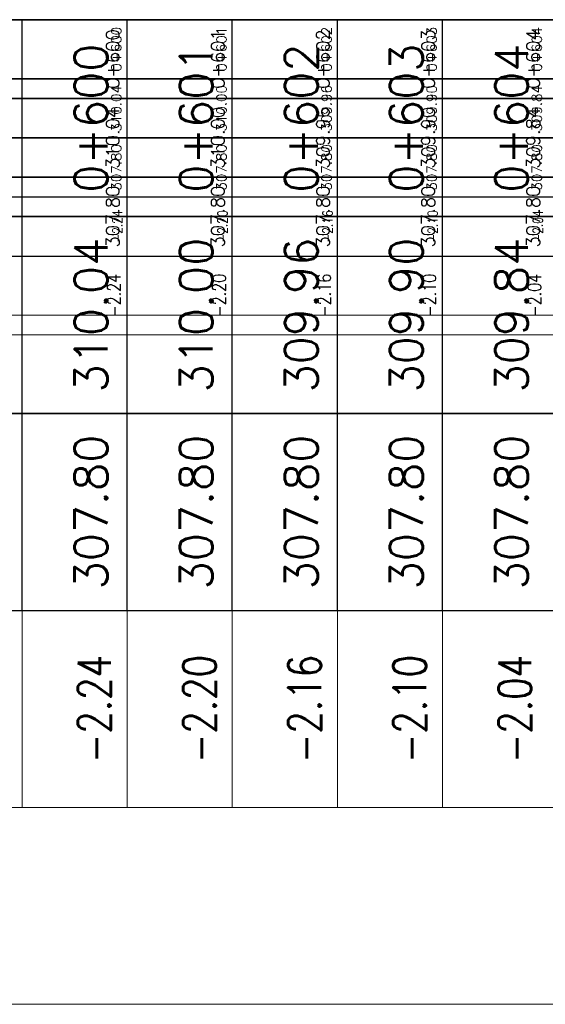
# Model space of a CAD drawing. Header units: metres. Extents: x 719936 to 720643, y 9143565 to 9144018.
# Tile 37 of 56: x 720524 to 720529, y 9143940 to 9143950. Entities that reach past the tile are written whole.
import ezdxf

# ---------------------------------------------------------------- set-up
doc = ezdxf.new("R2010")
doc.units = ezdxf.units.M
doc.layers.add('-Borde de perfiles y secciones', color=7, linetype='Continuous', lineweight=9)
for name, color, linetype in [('01_CIVI_322_PF_GRID', 8, 'Continuous'), ('AecObjExplode_PLANTA RAPIDA_Vport_1ECE', 7, 'Continuous'), ('AecObjExplode_PLANTA RAPIDA_Vport_1ED3', 7, 'Continuous'), ('AecObjExplode_PLANTA RAPIDA_Vport_1ED7', 7, 'Continuous'), ('AecObjExplode_PLANTA RAPIDA_Vport_220C', 7, 'Continuous'), ('AecObjExplode_PLANTA RAPIDA_Vport_22C7', 7, 'Continuous'), ('AecObjExplode_PLANTA RAPIDA_Vport_22CB', 7, 'Continuous'), ('AecObjExplode_PLANTA RAPIDA_Vport_22E2', 7, 'Continuous'), ('AecObjExplode_PLANTA RAPIDA_Vport_22EB', 7, 'Continuous'), ('AecObjExplode_PLANTA RAPIDA_Vport_2460', 7, 'Continuous'), ('AecObjExplode_PLANTA RAPIDA_Vport_2496', 7, 'Continuous'), ('AIR.A3_NOTAS', 7, 'Continuous'), ('C-ROAD-PROF-TEXT', 7, 'Continuous'), ('C-ROAD-PROF-VIEW', 7, 'Continuous')]:
    doc.layers.add(name, color=color, linetype=linetype)
doc.styles.add('AIR-Simplex.(0.80)', font='simplex.shx', dxfattribs={"width": 0.8})
doc.styles.get("Standard").update_dxf_attribs({"font": 'simplex.shx'})

# ---------------------------------------------------------------- blocks, each defined once
blk = doc.blocks.new('AecObjExplode_PLANTA RAPIDA_Vport_1ECE')
at = {"layer": '-Borde de perfiles y secciones', "color": 7, "linetype": 'Continuous', "lineweight": 5}
for p, q in [((720524.2438, 9143942.1826), (720524.2438, 9143944.0576)), ((720525.2438, 9143942.1826), (720525.2438, 9143944.0576)), ((720526.2438, 9143942.1826), (720526.2438, 9143944.0576)), ((720527.2438, 9143942.1826), (720527.2438, 9143944.0576)), ((720528.2438, 9143942.1826), (720528.2438, 9143944.0576))]:
    blk.add_line(p, q, dxfattribs=at)
for points in [[(720495.2438, 9143942.1826), (720545.2438, 9143942.1826), (720545.2438, 9143944.0576), (720495.2438, 9143944.0576)], [(720495.2438, 9143940.3076), (720545.2438, 9143940.3076), (720545.2438, 9143942.1826), (720495.2438, 9143942.1826)]]:
    blk.add_3dface(points, dxfattribs=at)
at = {"layer": '01_CIVI_322_PF_GRID', "color": 7, "linetype": 'Continuous', "lineweight": -3}
blk.add_line((720495.2438, 9143949.6826), (720545.2438, 9143949.6826), dxfattribs=at)
at = {"layer": 'C-ROAD-PROF-VIEW', "color": 7, "linetype": 'Continuous', "lineweight": -3}
for p, q in [((720524.2438, 9143944.0576), (720524.2438, 9143949.6826)), ((720525.2438, 9143944.0576), (720525.2438, 9143949.6826)), ((720526.2438, 9143944.0576), (720526.2438, 9143949.6826)), ((720527.2438, 9143944.0576), (720527.2438, 9143949.6826)), ((720528.2438, 9143944.0576), (720528.2438, 9143949.6826))]:
    blk.add_line(p, q, dxfattribs=at)
for points in [[(720495.2438, 9143947.8076), (720545.2438, 9143947.8076), (720545.2438, 9143949.6826), (720495.2438, 9143949.6826)], [(720495.2438, 9143945.9326), (720545.2438, 9143945.9326), (720545.2438, 9143947.8076), (720495.2438, 9143947.8076)], [(720495.2438, 9143944.0576), (720545.2438, 9143944.0576), (720545.2438, 9143945.9326), (720495.2438, 9143945.9326)]]:
    blk.add_3dface(points, dxfattribs=at)
at = {"layer": 'AIR.A3_NOTAS', "color": 7, "linetype": 'Continuous', "lineweight": -3, "char_height": 0.3125, "attachment_point": 5, "rotation": 90, "style": 'AIR-Simplex.(0.80)'}
for s, insert in [('{\\C256;-2.24}', (720524.9313, 9143943.1201)), ('{\\C256;-2.20}', (720525.9313, 9143943.1201)), ('{\\C256;-2.16}', (720526.9313, 9143943.1201)), ('{\\C256;-2.10}', (720527.9313, 9143943.1201)), ('{\\C256;-2.04}', (720528.9313, 9143943.1201))]:
    blk.add_mtext(s, dxfattribs=dict(at, insert=insert))
at = {"layer": 'C-ROAD-PROF-TEXT', "color": 7, "linetype": 'Continuous', "lineweight": -3, "char_height": 0.3125, "attachment_point": 8, "rotation": 90}
for s, insert in [('0+600', (720525.0563, 9143948.7451)), ('0+601', (720526.0563, 9143948.7451)), ('0+602', (720527.0563, 9143948.7451)), ('0+603', (720528.0563, 9143948.7451)), ('0+604', (720529.0563, 9143948.7451)), ('310.04', (720525.0563, 9143946.8701)), ('310.00', (720526.0563, 9143946.8701)), ('309.96', (720527.0563, 9143946.8701)), ('309.90', (720528.0563, 9143946.8701)), ('309.84', (720529.0563, 9143946.8701)), ('307.80', (720525.0563, 9143944.9951)), ('307.80', (720526.0563, 9143944.9951)), ('307.80', (720527.0563, 9143944.9951)), ('307.80', (720528.0563, 9143944.9951)), ('307.80', (720529.0563, 9143944.9951))]:
    blk.add_mtext(s, dxfattribs=dict(at, insert=insert))
blk = doc.blocks.new('AecObjExplode_PLANTA RAPIDA_Vport_1ED3')
at = {"layer": '-Borde de perfiles y secciones', "color": 7, "linetype": 'Continuous', "lineweight": 5}
for p, q in [((720524.2438, 9143946.6826), (720524.2438, 9143947.4326)), ((720525.2438, 9143946.6826), (720525.2438, 9143947.4326)), ((720526.2438, 9143946.6826), (720526.2438, 9143947.4326)), ((720527.2438, 9143946.6826), (720527.2438, 9143947.4326)), ((720528.2438, 9143946.6826), (720528.2438, 9143947.4326))]:
    blk.add_line(p, q, dxfattribs=at)
for points in [[(720495.2438, 9143946.6826), (720545.2438, 9143946.6826), (720545.2438, 9143947.4326), (720495.2438, 9143947.4326)], [(720495.2438, 9143945.9326), (720545.2438, 9143945.9326), (720545.2438, 9143946.6826), (720495.2438, 9143946.6826)]]:
    blk.add_3dface(points, dxfattribs=at)
at = {"layer": '01_CIVI_322_PF_GRID', "color": 7, "linetype": 'Continuous', "lineweight": -3}
blk.add_line((720495.2438, 9143949.6826), (720545.2438, 9143949.6826), dxfattribs=at)
at = {"layer": 'C-ROAD-PROF-VIEW', "color": 7, "linetype": 'Continuous', "lineweight": -3}
for p, q in [((720524.2438, 9143947.4326), (720524.2438, 9143949.6826)), ((720525.2438, 9143947.4326), (720525.2438, 9143949.6826)), ((720526.2438, 9143947.4326), (720526.2438, 9143949.6826)), ((720527.2438, 9143947.4326), (720527.2438, 9143949.6826)), ((720528.2438, 9143947.4326), (720528.2438, 9143949.6826))]:
    blk.add_line(p, q, dxfattribs=at)
for points in [[(720495.2438, 9143948.9326), (720545.2438, 9143948.9326), (720545.2438, 9143949.6826), (720495.2438, 9143949.6826)], [(720495.2438, 9143948.1826), (720545.2438, 9143948.1826), (720545.2438, 9143948.9326), (720495.2438, 9143948.9326)], [(720495.2438, 9143947.4326), (720545.2438, 9143947.4326), (720545.2438, 9143948.1826), (720495.2438, 9143948.1826)]]:
    blk.add_3dface(points, dxfattribs=at)
at = {"layer": 'AIR.A3_NOTAS', "color": 7, "linetype": 'Continuous', "lineweight": -3, "char_height": 0.125, "attachment_point": 5, "rotation": 90, "style": 'AIR-Simplex.(0.80)'}
for s, insert in [('{\\C256;-2.24}', (720525.1188, 9143947.0576)), ('{\\C256;-2.20}', (720526.1188, 9143947.0576)), ('{\\C256;-2.16}', (720527.1188, 9143947.0576)), ('{\\C256;-2.10}', (720528.1188, 9143947.0576)), ('{\\C256;-2.04}', (720529.1188, 9143947.0576))]:
    blk.add_mtext(s, dxfattribs=dict(at, insert=insert))
at = {"layer": 'C-ROAD-PROF-TEXT', "color": 7, "linetype": 'Continuous', "lineweight": -3, "char_height": 0.125, "attachment_point": 8, "rotation": 90}
for s, insert in [('0+600', (720525.1688, 9143949.3076)), ('0+601', (720526.1688, 9143949.3076)), ('0+602', (720527.1688, 9143949.3076)), ('0+603', (720528.1688, 9143949.3076)), ('0+604', (720529.1688, 9143949.3076)), ('310.04', (720525.1688, 9143948.5576)), ('309.84', (720529.1688, 9143948.5576)), ('310.00', (720526.1688, 9143948.5576)), ('309.96', (720527.1688, 9143948.5576)), ('309.90', (720528.1688, 9143948.5576)), ('307.80', (720525.1688, 9143947.8076)), ('307.80', (720526.1688, 9143947.8076)), ('307.80', (720527.1688, 9143947.8076)), ('307.80', (720528.1688, 9143947.8076)), ('307.80', (720529.1688, 9143947.8076))]:
    blk.add_mtext(s, dxfattribs=dict(at, insert=insert))
blk = doc.blocks.new('AecObjExplode_PLANTA RAPIDA_Vport_1ED7')
at = {"layer": '-Borde de perfiles y secciones', "color": 7, "linetype": 'Continuous', "lineweight": 5}
for p, q in [((720524.2438, 9143946.6826), (720524.2438, 9143947.4326)), ((720525.2438, 9143946.6826), (720525.2438, 9143947.4326)), ((720526.2438, 9143946.6826), (720526.2438, 9143947.4326)), ((720527.2438, 9143946.6826), (720527.2438, 9143947.4326)), ((720528.2438, 9143946.6826), (720528.2438, 9143947.4326))]:
    blk.add_line(p, q, dxfattribs=at)
for points in [[(720495.2438, 9143946.6826), (720545.2438, 9143946.6826), (720545.2438, 9143947.4326), (720495.2438, 9143947.4326)], [(720495.2438, 9143945.9326), (720545.2438, 9143945.9326), (720545.2438, 9143946.6826), (720495.2438, 9143946.6826)]]:
    blk.add_3dface(points, dxfattribs=at)
at = {"layer": '01_CIVI_322_PF_GRID', "color": 7, "linetype": 'Continuous', "lineweight": -3}
blk.add_line((720495.2438, 9143949.6826), (720545.2438, 9143949.6826), dxfattribs=at)
at = {"layer": 'C-ROAD-PROF-VIEW', "color": 7, "linetype": 'Continuous', "lineweight": -3}
for p, q in [((720524.2438, 9143947.4326), (720524.2438, 9143949.6826)), ((720525.2438, 9143947.4326), (720525.2438, 9143949.6826)), ((720526.2438, 9143947.4326), (720526.2438, 9143949.6826)), ((720527.2438, 9143947.4326), (720527.2438, 9143949.6826)), ((720528.2438, 9143947.4326), (720528.2438, 9143949.6826))]:
    blk.add_line(p, q, dxfattribs=at)
for points in [[(720495.2438, 9143948.9326), (720545.2438, 9143948.9326), (720545.2438, 9143949.6826), (720495.2438, 9143949.6826)], [(720495.2438, 9143948.1826), (720545.2438, 9143948.1826), (720545.2438, 9143948.9326), (720495.2438, 9143948.9326)], [(720495.2438, 9143947.4326), (720545.2438, 9143947.4326), (720545.2438, 9143948.1826), (720495.2438, 9143948.1826)]]:
    blk.add_3dface(points, dxfattribs=at)
at = {"layer": 'AIR.A3_NOTAS', "color": 7, "linetype": 'Continuous', "lineweight": -3, "char_height": 0.125, "attachment_point": 5, "rotation": 90, "style": 'AIR-Simplex.(0.80)'}
for s, insert in [('{\\C256;-2.24}', (720525.1188, 9143947.0576)), ('{\\C256;-2.20}', (720526.1188, 9143947.0576)), ('{\\C256;-2.16}', (720527.1188, 9143947.0576)), ('{\\C256;-2.10}', (720528.1188, 9143947.0576)), ('{\\C256;-2.04}', (720529.1188, 9143947.0576))]:
    blk.add_mtext(s, dxfattribs=dict(at, insert=insert))
at = {"layer": 'C-ROAD-PROF-TEXT', "color": 7, "linetype": 'Continuous', "lineweight": -3, "char_height": 0.125, "attachment_point": 8, "rotation": 90}
for s, insert in [('0+600', (720525.1688, 9143949.3076)), ('0+601', (720526.1688, 9143949.3076)), ('0+602', (720527.1688, 9143949.3076)), ('0+603', (720528.1688, 9143949.3076)), ('0+604', (720529.1688, 9143949.3076)), ('310.04', (720525.1688, 9143948.5576)), ('309.84', (720529.1688, 9143948.5576)), ('310.00', (720526.1688, 9143948.5576)), ('309.96', (720527.1688, 9143948.5576)), ('309.90', (720528.1688, 9143948.5576)), ('307.80', (720525.1688, 9143947.8076)), ('307.80', (720526.1688, 9143947.8076)), ('307.80', (720527.1688, 9143947.8076)), ('307.80', (720528.1688, 9143947.8076)), ('307.80', (720529.1688, 9143947.8076))]:
    blk.add_mtext(s, dxfattribs=dict(at, insert=insert))
blk = doc.blocks.new('AecObjExplode_PLANTA RAPIDA_Vport_220C')
at = {"layer": '-Borde de perfiles y secciones', "color": 7, "linetype": 'Continuous', "lineweight": 5}
for p, q in [((720524.2438, 9143942.1826), (720524.2438, 9143944.0576)), ((720525.2438, 9143942.1826), (720525.2438, 9143944.0576)), ((720526.2438, 9143942.1826), (720526.2438, 9143944.0576)), ((720527.2438, 9143942.1826), (720527.2438, 9143944.0576)), ((720528.2438, 9143942.1826), (720528.2438, 9143944.0576))]:
    blk.add_line(p, q, dxfattribs=at)
for points in [[(720495.2438, 9143942.1826), (720545.2438, 9143942.1826), (720545.2438, 9143944.0576), (720495.2438, 9143944.0576)], [(720495.2438, 9143940.3076), (720545.2438, 9143940.3076), (720545.2438, 9143942.1826), (720495.2438, 9143942.1826)]]:
    blk.add_3dface(points, dxfattribs=at)
at = {"layer": '01_CIVI_322_PF_GRID', "color": 7, "linetype": 'Continuous', "lineweight": -3}
blk.add_line((720495.2438, 9143949.6826), (720545.2438, 9143949.6826), dxfattribs=at)
at = {"layer": 'C-ROAD-PROF-VIEW', "color": 7, "linetype": 'Continuous', "lineweight": -3}
for p, q in [((720524.2438, 9143944.0576), (720524.2438, 9143949.6826)), ((720525.2438, 9143944.0576), (720525.2438, 9143949.6826)), ((720526.2438, 9143944.0576), (720526.2438, 9143949.6826)), ((720527.2438, 9143944.0576), (720527.2438, 9143949.6826)), ((720528.2438, 9143944.0576), (720528.2438, 9143949.6826))]:
    blk.add_line(p, q, dxfattribs=at)
for points in [[(720495.2438, 9143947.8076), (720545.2438, 9143947.8076), (720545.2438, 9143949.6826), (720495.2438, 9143949.6826)], [(720495.2438, 9143945.9326), (720545.2438, 9143945.9326), (720545.2438, 9143947.8076), (720495.2438, 9143947.8076)], [(720495.2438, 9143944.0576), (720545.2438, 9143944.0576), (720545.2438, 9143945.9326), (720495.2438, 9143945.9326)]]:
    blk.add_3dface(points, dxfattribs=at)
at = {"layer": 'AIR.A3_NOTAS', "color": 7, "linetype": 'Continuous', "lineweight": -3, "char_height": 0.3125, "attachment_point": 5, "rotation": 90, "style": 'AIR-Simplex.(0.80)'}
for s, insert in [('{\\C256;-2.24}', (720524.9313, 9143943.1201)), ('{\\C256;-2.20}', (720525.9313, 9143943.1201)), ('{\\C256;-2.16}', (720526.9313, 9143943.1201)), ('{\\C256;-2.10}', (720527.9313, 9143943.1201)), ('{\\C256;-2.04}', (720528.9313, 9143943.1201))]:
    blk.add_mtext(s, dxfattribs=dict(at, insert=insert))
at = {"layer": 'C-ROAD-PROF-TEXT', "color": 7, "linetype": 'Continuous', "lineweight": -3, "char_height": 0.3125, "attachment_point": 8, "rotation": 90}
for s, insert in [('0+600', (720525.0563, 9143948.7451)), ('0+601', (720526.0563, 9143948.7451)), ('0+602', (720527.0563, 9143948.7451)), ('0+603', (720528.0563, 9143948.7451)), ('0+604', (720529.0563, 9143948.7451)), ('310.04', (720525.0563, 9143946.8701)), ('310.00', (720526.0563, 9143946.8701)), ('309.96', (720527.0563, 9143946.8701)), ('309.90', (720528.0563, 9143946.8701)), ('309.84', (720529.0563, 9143946.8701)), ('307.80', (720525.0563, 9143944.9951)), ('307.80', (720526.0563, 9143944.9951)), ('307.80', (720527.0563, 9143944.9951)), ('307.80', (720528.0563, 9143944.9951)), ('307.80', (720529.0563, 9143944.9951))]:
    blk.add_mtext(s, dxfattribs=dict(at, insert=insert))
blk = doc.blocks.new('AecObjExplode_PLANTA RAPIDA_Vport_22C7')
at = {"layer": '-Borde de perfiles y secciones', "color": 7, "linetype": 'Continuous', "lineweight": 5}
for p, q in [((720524.2438, 9143947.4326), (720524.2438, 9143947.9951)), ((720525.2438, 9143947.4326), (720525.2438, 9143947.9951)), ((720526.2438, 9143947.4326), (720526.2438, 9143947.9951)), ((720527.2438, 9143947.4326), (720527.2438, 9143947.9951)), ((720528.2438, 9143947.4326), (720528.2438, 9143947.9951))]:
    blk.add_line(p, q, dxfattribs=at)
for points in [[(720495.2438, 9143947.4326), (720545.2438, 9143947.4326), (720545.2438, 9143947.9951), (720495.2438, 9143947.9951)], [(720495.2438, 9143946.8701), (720545.2438, 9143946.8701), (720545.2438, 9143947.4326), (720495.2438, 9143947.4326)]]:
    blk.add_3dface(points, dxfattribs=at)
at = {"layer": '01_CIVI_322_PF_GRID', "color": 7, "linetype": 'Continuous', "lineweight": -3}
blk.add_line((720495.2438, 9143949.6826), (720545.2438, 9143949.6826), dxfattribs=at)
at = {"layer": 'C-ROAD-PROF-VIEW', "color": 7, "linetype": 'Continuous', "lineweight": -3}
for p, q in [((720524.2438, 9143947.9951), (720524.2438, 9143949.6826)), ((720525.2438, 9143947.9951), (720525.2438, 9143949.6826)), ((720526.2438, 9143947.9951), (720526.2438, 9143949.6826)), ((720527.2438, 9143947.9951), (720527.2438, 9143949.6826)), ((720528.2438, 9143947.9951), (720528.2438, 9143949.6826))]:
    blk.add_line(p, q, dxfattribs=at)
for points in [[(720495.2438, 9143949.1201), (720545.2438, 9143949.1201), (720545.2438, 9143949.6826), (720495.2438, 9143949.6826)], [(720495.2438, 9143948.5576), (720545.2438, 9143948.5576), (720545.2438, 9143949.1201), (720495.2438, 9143949.1201)], [(720495.2438, 9143947.9951), (720545.2438, 9143947.9951), (720545.2438, 9143948.5576), (720495.2438, 9143948.5576)]]:
    blk.add_3dface(points, dxfattribs=at)
at = {"layer": 'AIR.A3_NOTAS', "color": 7, "linetype": 'Continuous', "lineweight": -3, "char_height": 0.09375, "attachment_point": 5, "rotation": 90, "style": 'AIR-Simplex.(0.80)'}
for s, insert in [('{\\C256;-2.24}', (720525.15, 9143947.7139)), ('{\\C256;-2.20}', (720526.15, 9143947.7139)), ('{\\C256;-2.16}', (720527.15, 9143947.7139)), ('{\\C256;-2.10}', (720528.15, 9143947.7139)), ('{\\C256;-2.04}', (720529.15, 9143947.7139))]:
    blk.add_mtext(s, dxfattribs=dict(at, insert=insert))
at = {"layer": 'C-ROAD-PROF-TEXT', "color": 7, "linetype": 'Continuous', "lineweight": -3, "char_height": 0.09375, "attachment_point": 8, "rotation": 90}
for s, insert in [('0+600', (720525.1875, 9143949.4014)), ('0+601', (720526.1875, 9143949.4014)), ('0+602', (720527.1875, 9143949.4014)), ('0+603', (720528.1875, 9143949.4014)), ('0+604', (720529.1875, 9143949.4014)), ('310.04', (720525.1875, 9143948.8389)), ('310.00', (720526.1875, 9143948.8389)), ('309.96', (720527.1875, 9143948.8389)), ('309.90', (720528.1875, 9143948.8389)), ('309.84', (720529.1875, 9143948.8389)), ('307.80', (720525.1875, 9143948.2764)), ('307.80', (720526.1875, 9143948.2764)), ('307.80', (720527.1875, 9143948.2764)), ('307.80', (720528.1875, 9143948.2764)), ('307.80', (720529.1875, 9143948.2764))]:
    blk.add_mtext(s, dxfattribs=dict(at, insert=insert))
blk = doc.blocks.new('AecObjExplode_PLANTA RAPIDA_Vport_22CB')
at = {"layer": '-Borde de perfiles y secciones', "color": 7, "linetype": 'Continuous', "lineweight": 5}
for p, q in [((720524.2438, 9143947.4326), (720524.2438, 9143947.9951)), ((720525.2438, 9143947.4326), (720525.2438, 9143947.9951)), ((720526.2438, 9143947.4326), (720526.2438, 9143947.9951)), ((720527.2438, 9143947.4326), (720527.2438, 9143947.9951)), ((720528.2438, 9143947.4326), (720528.2438, 9143947.9951))]:
    blk.add_line(p, q, dxfattribs=at)
for points in [[(720495.2438, 9143947.4326), (720545.2438, 9143947.4326), (720545.2438, 9143947.9951), (720495.2438, 9143947.9951)], [(720495.2438, 9143946.8701), (720545.2438, 9143946.8701), (720545.2438, 9143947.4326), (720495.2438, 9143947.4326)]]:
    blk.add_3dface(points, dxfattribs=at)
at = {"layer": '01_CIVI_322_PF_GRID', "color": 7, "linetype": 'Continuous', "lineweight": -3}
blk.add_line((720495.2438, 9143949.6826), (720545.2438, 9143949.6826), dxfattribs=at)
at = {"layer": 'C-ROAD-PROF-VIEW', "color": 7, "linetype": 'Continuous', "lineweight": -3}
for p, q in [((720524.2438, 9143947.9951), (720524.2438, 9143949.6826)), ((720525.2438, 9143947.9951), (720525.2438, 9143949.6826)), ((720526.2438, 9143947.9951), (720526.2438, 9143949.6826)), ((720527.2438, 9143947.9951), (720527.2438, 9143949.6826)), ((720528.2438, 9143947.9951), (720528.2438, 9143949.6826))]:
    blk.add_line(p, q, dxfattribs=at)
for points in [[(720495.2438, 9143949.1201), (720545.2438, 9143949.1201), (720545.2438, 9143949.6826), (720495.2438, 9143949.6826)], [(720495.2438, 9143948.5576), (720545.2438, 9143948.5576), (720545.2438, 9143949.1201), (720495.2438, 9143949.1201)], [(720495.2438, 9143947.9951), (720545.2438, 9143947.9951), (720545.2438, 9143948.5576), (720495.2438, 9143948.5576)]]:
    blk.add_3dface(points, dxfattribs=at)
at = {"layer": 'AIR.A3_NOTAS', "color": 7, "linetype": 'Continuous', "lineweight": -3, "char_height": 0.09375, "attachment_point": 5, "rotation": 90, "style": 'AIR-Simplex.(0.80)'}
for s, insert in [('{\\C256;-2.24}', (720525.15, 9143947.7139)), ('{\\C256;-2.20}', (720526.15, 9143947.7139)), ('{\\C256;-2.16}', (720527.15, 9143947.7139)), ('{\\C256;-2.10}', (720528.15, 9143947.7139)), ('{\\C256;-2.04}', (720529.15, 9143947.7139))]:
    blk.add_mtext(s, dxfattribs=dict(at, insert=insert))
at = {"layer": 'C-ROAD-PROF-TEXT', "color": 7, "linetype": 'Continuous', "lineweight": -3, "char_height": 0.09375, "attachment_point": 8, "rotation": 90}
for s, insert in [('0+600', (720525.1875, 9143949.4014)), ('0+601', (720526.1875, 9143949.4014)), ('0+602', (720527.1875, 9143949.4014)), ('0+603', (720528.1875, 9143949.4014)), ('0+604', (720529.1875, 9143949.4014)), ('310.04', (720525.1875, 9143948.8389)), ('310.00', (720526.1875, 9143948.8389)), ('309.96', (720527.1875, 9143948.8389)), ('309.90', (720528.1875, 9143948.8389)), ('309.84', (720529.1875, 9143948.8389)), ('307.80', (720525.1875, 9143948.2764)), ('307.80', (720526.1875, 9143948.2764)), ('307.80', (720527.1875, 9143948.2764)), ('307.80', (720528.1875, 9143948.2764)), ('307.80', (720529.1875, 9143948.2764))]:
    blk.add_mtext(s, dxfattribs=dict(at, insert=insert))
blk = doc.blocks.new('AecObjExplode_PLANTA RAPIDA_Vport_22E2')
at = {"layer": '-Borde de perfiles y secciones', "color": 7, "linetype": 'Continuous', "lineweight": 5}
for p, q in [((720524.2438, 9143947.4326), (720524.2438, 9143947.9951)), ((720525.2438, 9143947.4326), (720525.2438, 9143947.9951)), ((720526.2438, 9143947.4326), (720526.2438, 9143947.9951)), ((720527.2438, 9143947.4326), (720527.2438, 9143947.9951)), ((720528.2438, 9143947.4326), (720528.2438, 9143947.9951))]:
    blk.add_line(p, q, dxfattribs=at)
for points in [[(720495.2438, 9143947.4326), (720545.2438, 9143947.4326), (720545.2438, 9143947.9951), (720495.2438, 9143947.9951)], [(720495.2438, 9143946.8701), (720545.2438, 9143946.8701), (720545.2438, 9143947.4326), (720495.2438, 9143947.4326)]]:
    blk.add_3dface(points, dxfattribs=at)
at = {"layer": '01_CIVI_322_PF_GRID', "color": 7, "linetype": 'Continuous', "lineweight": -3}
blk.add_line((720495.2438, 9143949.6826), (720545.2438, 9143949.6826), dxfattribs=at)
at = {"layer": 'C-ROAD-PROF-VIEW', "color": 7, "linetype": 'Continuous', "lineweight": -3}
for p, q in [((720524.2438, 9143947.9951), (720524.2438, 9143949.6826)), ((720525.2438, 9143947.9951), (720525.2438, 9143949.6826)), ((720526.2438, 9143947.9951), (720526.2438, 9143949.6826)), ((720527.2438, 9143947.9951), (720527.2438, 9143949.6826)), ((720528.2438, 9143947.9951), (720528.2438, 9143949.6826))]:
    blk.add_line(p, q, dxfattribs=at)
for points in [[(720495.2438, 9143949.1201), (720545.2438, 9143949.1201), (720545.2438, 9143949.6826), (720495.2438, 9143949.6826)], [(720495.2438, 9143948.5576), (720545.2438, 9143948.5576), (720545.2438, 9143949.1201), (720495.2438, 9143949.1201)], [(720495.2438, 9143947.9951), (720545.2438, 9143947.9951), (720545.2438, 9143948.5576), (720495.2438, 9143948.5576)]]:
    blk.add_3dface(points, dxfattribs=at)
at = {"layer": 'AIR.A3_NOTAS', "color": 7, "linetype": 'Continuous', "lineweight": -3, "char_height": 0.09375, "attachment_point": 5, "rotation": 90, "style": 'AIR-Simplex.(0.80)'}
for s, insert in [('{\\C256;-2.24}', (720525.15, 9143947.7139)), ('{\\C256;-2.20}', (720526.15, 9143947.7139)), ('{\\C256;-2.16}', (720527.15, 9143947.7139)), ('{\\C256;-2.10}', (720528.15, 9143947.7139)), ('{\\C256;-2.04}', (720529.15, 9143947.7139))]:
    blk.add_mtext(s, dxfattribs=dict(at, insert=insert))
at = {"layer": 'C-ROAD-PROF-TEXT', "color": 7, "linetype": 'Continuous', "lineweight": -3, "char_height": 0.09375, "attachment_point": 8, "rotation": 90}
for s, insert in [('0+600', (720525.1875, 9143949.4014)), ('0+601', (720526.1875, 9143949.4014)), ('0+602', (720527.1875, 9143949.4014)), ('0+603', (720528.1875, 9143949.4014)), ('0+604', (720529.1875, 9143949.4014)), ('310.04', (720525.1875, 9143948.8389)), ('310.00', (720526.1875, 9143948.8389)), ('309.96', (720527.1875, 9143948.8389)), ('309.90', (720528.1875, 9143948.8389)), ('309.84', (720529.1875, 9143948.8389)), ('307.80', (720525.1875, 9143948.2764)), ('307.80', (720526.1875, 9143948.2764)), ('307.80', (720527.1875, 9143948.2764)), ('307.80', (720528.1875, 9143948.2764)), ('307.80', (720529.1875, 9143948.2764))]:
    blk.add_mtext(s, dxfattribs=dict(at, insert=insert))
blk = doc.blocks.new('AecObjExplode_PLANTA RAPIDA_Vport_22EB')
at = {"layer": '-Borde de perfiles y secciones', "color": 7, "linetype": 'Continuous', "lineweight": 5}
for p, q in [((720524.2438, 9143947.4326), (720524.2438, 9143947.9951)), ((720525.2438, 9143947.4326), (720525.2438, 9143947.9951)), ((720526.2438, 9143947.4326), (720526.2438, 9143947.9951)), ((720527.2438, 9143947.4326), (720527.2438, 9143947.9951)), ((720528.2438, 9143947.4326), (720528.2438, 9143947.9951))]:
    blk.add_line(p, q, dxfattribs=at)
for points in [[(720495.2438, 9143947.4326), (720545.2438, 9143947.4326), (720545.2438, 9143947.9951), (720495.2438, 9143947.9951)], [(720495.2438, 9143946.8701), (720545.2438, 9143946.8701), (720545.2438, 9143947.4326), (720495.2438, 9143947.4326)]]:
    blk.add_3dface(points, dxfattribs=at)
at = {"layer": '01_CIVI_322_PF_GRID', "color": 7, "linetype": 'Continuous', "lineweight": -3}
blk.add_line((720495.2438, 9143949.6826), (720545.2438, 9143949.6826), dxfattribs=at)
at = {"layer": 'C-ROAD-PROF-VIEW', "color": 7, "linetype": 'Continuous', "lineweight": -3}
for p, q in [((720524.2438, 9143947.9951), (720524.2438, 9143949.6826)), ((720525.2438, 9143947.9951), (720525.2438, 9143949.6826)), ((720526.2438, 9143947.9951), (720526.2438, 9143949.6826)), ((720527.2438, 9143947.9951), (720527.2438, 9143949.6826)), ((720528.2438, 9143947.9951), (720528.2438, 9143949.6826))]:
    blk.add_line(p, q, dxfattribs=at)
for points in [[(720495.2438, 9143949.1201), (720545.2438, 9143949.1201), (720545.2438, 9143949.6826), (720495.2438, 9143949.6826)], [(720495.2438, 9143948.5576), (720545.2438, 9143948.5576), (720545.2438, 9143949.1201), (720495.2438, 9143949.1201)], [(720495.2438, 9143947.9951), (720545.2438, 9143947.9951), (720545.2438, 9143948.5576), (720495.2438, 9143948.5576)]]:
    blk.add_3dface(points, dxfattribs=at)
at = {"layer": 'AIR.A3_NOTAS', "color": 7, "linetype": 'Continuous', "lineweight": -3, "char_height": 0.09375, "attachment_point": 5, "rotation": 90, "style": 'AIR-Simplex.(0.80)'}
for s, insert in [('{\\C256;-2.24}', (720525.15, 9143947.7139)), ('{\\C256;-2.20}', (720526.15, 9143947.7139)), ('{\\C256;-2.16}', (720527.15, 9143947.7139)), ('{\\C256;-2.10}', (720528.15, 9143947.7139)), ('{\\C256;-2.04}', (720529.15, 9143947.7139))]:
    blk.add_mtext(s, dxfattribs=dict(at, insert=insert))
at = {"layer": 'C-ROAD-PROF-TEXT', "color": 7, "linetype": 'Continuous', "lineweight": -3, "char_height": 0.09375, "attachment_point": 8, "rotation": 90}
for s, insert in [('0+600', (720525.1875, 9143949.4014)), ('0+601', (720526.1875, 9143949.4014)), ('0+602', (720527.1875, 9143949.4014)), ('0+603', (720528.1875, 9143949.4014)), ('0+604', (720529.1875, 9143949.4014)), ('310.04', (720525.1875, 9143948.8389)), ('310.00', (720526.1875, 9143948.8389)), ('309.96', (720527.1875, 9143948.8389)), ('309.90', (720528.1875, 9143948.8389)), ('309.84', (720529.1875, 9143948.8389)), ('307.80', (720525.1875, 9143948.2764)), ('307.80', (720526.1875, 9143948.2764)), ('307.80', (720527.1875, 9143948.2764)), ('307.80', (720528.1875, 9143948.2764)), ('307.80', (720529.1875, 9143948.2764))]:
    blk.add_mtext(s, dxfattribs=dict(at, insert=insert))
blk = doc.blocks.new('AecObjExplode_PLANTA RAPIDA_Vport_2460')
at = {"layer": '-Borde de perfiles y secciones', "color": 7, "linetype": 'Continuous', "lineweight": 5}
for p, q in [((720524.2438, 9143947.4326), (720524.2438, 9143947.9951)), ((720525.2438, 9143947.4326), (720525.2438, 9143947.9951)), ((720526.2438, 9143947.4326), (720526.2438, 9143947.9951)), ((720527.2438, 9143947.4326), (720527.2438, 9143947.9951)), ((720528.2438, 9143947.4326), (720528.2438, 9143947.9951))]:
    blk.add_line(p, q, dxfattribs=at)
for points in [[(720495.2438, 9143947.4326), (720545.2438, 9143947.4326), (720545.2438, 9143947.9951), (720495.2438, 9143947.9951)], [(720495.2438, 9143946.8701), (720545.2438, 9143946.8701), (720545.2438, 9143947.4326), (720495.2438, 9143947.4326)]]:
    blk.add_3dface(points, dxfattribs=at)
at = {"layer": '01_CIVI_322_PF_GRID', "color": 7, "linetype": 'Continuous', "lineweight": -3}
blk.add_line((720495.2438, 9143949.6826), (720545.2438, 9143949.6826), dxfattribs=at)
at = {"layer": 'C-ROAD-PROF-VIEW', "color": 7, "linetype": 'Continuous', "lineweight": -3}
for p, q in [((720524.2438, 9143947.9951), (720524.2438, 9143949.6826)), ((720525.2438, 9143947.9951), (720525.2438, 9143949.6826)), ((720526.2438, 9143947.9951), (720526.2438, 9143949.6826)), ((720527.2438, 9143947.9951), (720527.2438, 9143949.6826)), ((720528.2438, 9143947.9951), (720528.2438, 9143949.6826))]:
    blk.add_line(p, q, dxfattribs=at)
for points in [[(720495.2438, 9143949.1201), (720545.2438, 9143949.1201), (720545.2438, 9143949.6826), (720495.2438, 9143949.6826)], [(720495.2438, 9143948.5576), (720545.2438, 9143948.5576), (720545.2438, 9143949.1201), (720495.2438, 9143949.1201)], [(720495.2438, 9143947.9951), (720545.2438, 9143947.9951), (720545.2438, 9143948.5576), (720495.2438, 9143948.5576)]]:
    blk.add_3dface(points, dxfattribs=at)
at = {"layer": 'AIR.A3_NOTAS', "color": 7, "linetype": 'Continuous', "lineweight": -3, "char_height": 0.09375, "attachment_point": 5, "rotation": 90, "style": 'AIR-Simplex.(0.80)'}
for s, insert in [('{\\C256;-2.24}', (720525.15, 9143947.7139)), ('{\\C256;-2.20}', (720526.15, 9143947.7139)), ('{\\C256;-2.16}', (720527.15, 9143947.7139)), ('{\\C256;-2.10}', (720528.15, 9143947.7139)), ('{\\C256;-2.04}', (720529.15, 9143947.7139))]:
    blk.add_mtext(s, dxfattribs=dict(at, insert=insert))
at = {"layer": 'C-ROAD-PROF-TEXT', "color": 7, "linetype": 'Continuous', "lineweight": -3, "char_height": 0.09375, "attachment_point": 8, "rotation": 90}
for s, insert in [('0+600', (720525.1875, 9143949.4014)), ('0+601', (720526.1875, 9143949.4014)), ('0+602', (720527.1875, 9143949.4014)), ('0+603', (720528.1875, 9143949.4014)), ('0+604', (720529.1875, 9143949.4014)), ('310.04', (720525.1875, 9143948.8389)), ('310.00', (720526.1875, 9143948.8389)), ('309.96', (720527.1875, 9143948.8389)), ('309.90', (720528.1875, 9143948.8389)), ('309.84', (720529.1875, 9143948.8389)), ('307.80', (720525.1875, 9143948.2764)), ('307.80', (720526.1875, 9143948.2764)), ('307.80', (720527.1875, 9143948.2764)), ('307.80', (720528.1875, 9143948.2764)), ('307.80', (720529.1875, 9143948.2764))]:
    blk.add_mtext(s, dxfattribs=dict(at, insert=insert))
blk = doc.blocks.new('AecObjExplode_PLANTA RAPIDA_Vport_2496')
at = {"layer": '-Borde de perfiles y secciones', "color": 7, "linetype": 'Continuous', "lineweight": 5}
for p, q in [((720524.2438, 9143947.4326), (720524.2438, 9143947.9951)), ((720525.2438, 9143947.4326), (720525.2438, 9143947.9951)), ((720526.2438, 9143947.4326), (720526.2438, 9143947.9951)), ((720527.2438, 9143947.4326), (720527.2438, 9143947.9951)), ((720528.2438, 9143947.4326), (720528.2438, 9143947.9951))]:
    blk.add_line(p, q, dxfattribs=at)
for points in [[(720495.2438, 9143947.4326), (720545.2438, 9143947.4326), (720545.2438, 9143947.9951), (720495.2438, 9143947.9951)], [(720495.2438, 9143946.8701), (720545.2438, 9143946.8701), (720545.2438, 9143947.4326), (720495.2438, 9143947.4326)]]:
    blk.add_3dface(points, dxfattribs=at)
at = {"layer": '01_CIVI_322_PF_GRID', "color": 7, "linetype": 'Continuous', "lineweight": -3}
blk.add_line((720495.2438, 9143949.6826), (720545.2438, 9143949.6826), dxfattribs=at)
at = {"layer": 'C-ROAD-PROF-VIEW', "color": 7, "linetype": 'Continuous', "lineweight": -3}
for p, q in [((720524.2438, 9143947.9951), (720524.2438, 9143949.6826)), ((720525.2438, 9143947.9951), (720525.2438, 9143949.6826)), ((720526.2438, 9143947.9951), (720526.2438, 9143949.6826)), ((720527.2438, 9143947.9951), (720527.2438, 9143949.6826)), ((720528.2438, 9143947.9951), (720528.2438, 9143949.6826))]:
    blk.add_line(p, q, dxfattribs=at)
for points in [[(720495.2438, 9143949.1201), (720545.2438, 9143949.1201), (720545.2438, 9143949.6826), (720495.2438, 9143949.6826)], [(720495.2438, 9143948.5576), (720545.2438, 9143948.5576), (720545.2438, 9143949.1201), (720495.2438, 9143949.1201)], [(720495.2438, 9143947.9951), (720545.2438, 9143947.9951), (720545.2438, 9143948.5576), (720495.2438, 9143948.5576)]]:
    blk.add_3dface(points, dxfattribs=at)
at = {"layer": 'AIR.A3_NOTAS', "color": 7, "linetype": 'Continuous', "lineweight": -3, "char_height": 0.09375, "attachment_point": 5, "rotation": 90, "style": 'AIR-Simplex.(0.80)'}
for s, insert in [('{\\C256;-2.24}', (720525.15, 9143947.7139)), ('{\\C256;-2.20}', (720526.15, 9143947.7139)), ('{\\C256;-2.16}', (720527.15, 9143947.7139)), ('{\\C256;-2.10}', (720528.15, 9143947.7139)), ('{\\C256;-2.04}', (720529.15, 9143947.7139))]:
    blk.add_mtext(s, dxfattribs=dict(at, insert=insert))
at = {"layer": 'C-ROAD-PROF-TEXT', "color": 7, "linetype": 'Continuous', "lineweight": -3, "char_height": 0.09375, "attachment_point": 8, "rotation": 90}
for s, insert in [('0+600', (720525.1875, 9143949.4014)), ('0+601', (720526.1875, 9143949.4014)), ('0+602', (720527.1875, 9143949.4014)), ('0+603', (720528.1875, 9143949.4014)), ('0+604', (720529.1875, 9143949.4014)), ('310.04', (720525.1875, 9143948.8389)), ('310.00', (720526.1875, 9143948.8389)), ('309.96', (720527.1875, 9143948.8389)), ('309.90', (720528.1875, 9143948.8389)), ('309.84', (720529.1875, 9143948.8389)), ('307.80', (720525.1875, 9143948.2764)), ('307.80', (720526.1875, 9143948.2764)), ('307.80', (720527.1875, 9143948.2764)), ('307.80', (720528.1875, 9143948.2764)), ('307.80', (720529.1875, 9143948.2764))]:
    blk.add_mtext(s, dxfattribs=dict(at, insert=insert))

msp = doc.modelspace()

# ---------------------------------------------------------------- block references
at = {"layer": 'AecObjExplode_PLANTA RAPIDA_Vport_1ECE'}
msp.add_blockref('AecObjExplode_PLANTA RAPIDA_Vport_1ECE', (0, 0), dxfattribs=at)

# ---------------------------------------------------------------- next in the draw order: block references
at = {"layer": 'AecObjExplode_PLANTA RAPIDA_Vport_1ED3'}
msp.add_blockref('AecObjExplode_PLANTA RAPIDA_Vport_1ED3', (0, 0), dxfattribs=at)

# ---------------------------------------------------------------- next in the draw order: block references
at = {"layer": 'AecObjExplode_PLANTA RAPIDA_Vport_1ED7'}
msp.add_blockref('AecObjExplode_PLANTA RAPIDA_Vport_1ED7', (0, 0), dxfattribs=at)

# ---------------------------------------------------------------- next in the draw order: block references
at = {"layer": 'AecObjExplode_PLANTA RAPIDA_Vport_220C'}
msp.add_blockref('AecObjExplode_PLANTA RAPIDA_Vport_220C', (0, 0), dxfattribs=at)

# ---------------------------------------------------------------- next in the draw order: block references
at = {"layer": 'AecObjExplode_PLANTA RAPIDA_Vport_22C7'}
msp.add_blockref('AecObjExplode_PLANTA RAPIDA_Vport_22C7', (0, 0), dxfattribs=at)

# ---------------------------------------------------------------- next in the draw order: block references
at = {"layer": 'AecObjExplode_PLANTA RAPIDA_Vport_22CB'}
msp.add_blockref('AecObjExplode_PLANTA RAPIDA_Vport_22CB', (0, 0), dxfattribs=at)

# ---------------------------------------------------------------- next in the draw order: block references
at = {"layer": 'AecObjExplode_PLANTA RAPIDA_Vport_22E2'}
msp.add_blockref('AecObjExplode_PLANTA RAPIDA_Vport_22E2', (0, 0), dxfattribs=at)

# ---------------------------------------------------------------- next in the draw order: block references
at = {"layer": 'AecObjExplode_PLANTA RAPIDA_Vport_22EB'}
msp.add_blockref('AecObjExplode_PLANTA RAPIDA_Vport_22EB', (0, 0), dxfattribs=at)

# ---------------------------------------------------------------- next in the draw order: block references
at = {"layer": 'AecObjExplode_PLANTA RAPIDA_Vport_2460'}
msp.add_blockref('AecObjExplode_PLANTA RAPIDA_Vport_2460', (0, 0), dxfattribs=at)

# ---------------------------------------------------------------- next in the draw order: block references
at = {"layer": 'AecObjExplode_PLANTA RAPIDA_Vport_2496'}
msp.add_blockref('AecObjExplode_PLANTA RAPIDA_Vport_2496', (0, 0), dxfattribs=at)

doc.saveas('drawing.dxf')
